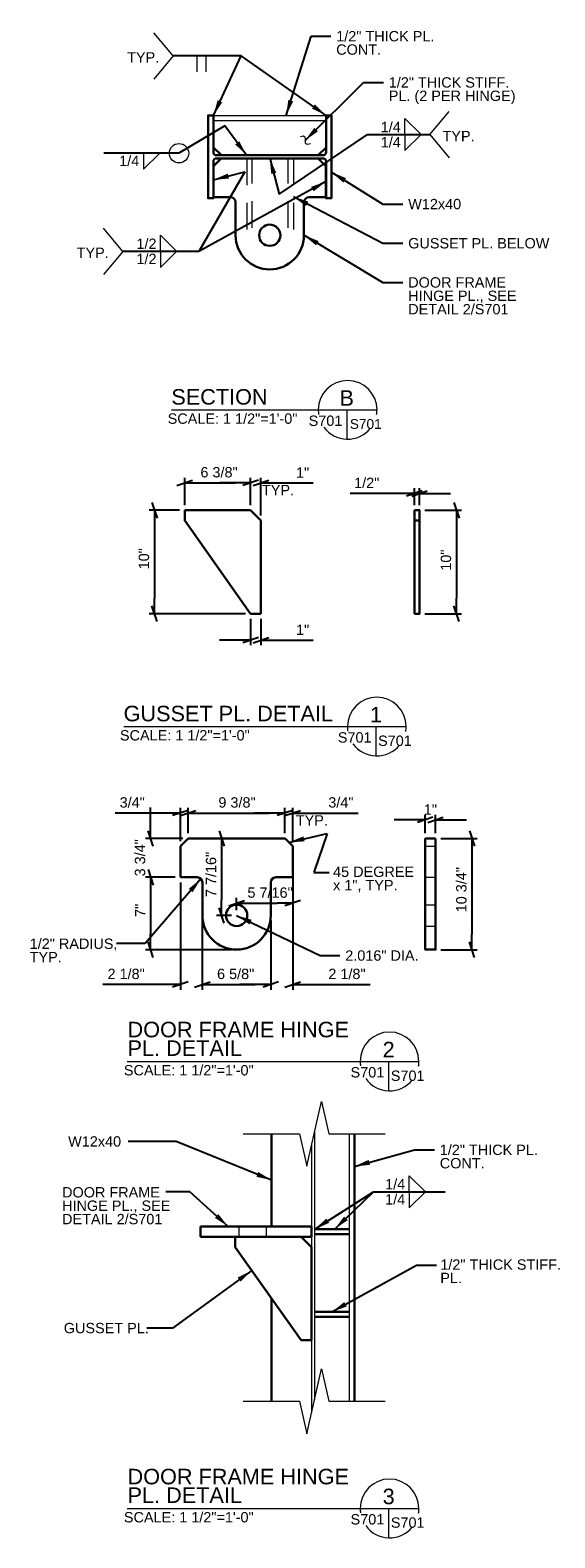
# Model space of a CAD drawing. Header units: inches. Extents: x 426 to 867, y -170 to 92.
# Tile 3 of 3: x 816 to 867, y -170 to -24. Entities that reach past the tile are written whole.
import ezdxf
from ezdxf.enums import TextEntityAlignment as Align

# ---------------------------------------------------------------- set-up
doc = ezdxf.new("R2010")
doc.units = ezdxf.units.IN
doc.header["$LTSCALE"] = 12
doc.header["$MEASUREMENT"] = 0
doc.linetypes.add('DGN Style 2', pattern=[0.358262, 0.214957, -0.143305])
for name, color, linetype, lineweight in [('G-ANN-TTLB', 7, 'Continuous', 0), ('G-ANNO-DIM', 1, 'Continuous', 0), ('G-ANNO-TEXT', 7, 'Continuous', 0), ('S-COLS-PRIM', 3, 'Continuous', 30), ('S-STIF-TRAN', 3, 'Continuous', 30)]:
    doc.layers.add(name, color=color, linetype=linetype, lineweight=lineweight)
doc.styles.add("1 1 2 1'-0", font='arial.ttf', dxfattribs={"height": 1})
doc.styles.add('TITLE20', font='simplex.shx', dxfattribs={"height": 5000})
doc.dimstyles.new("1 1 2 1'-0", dxfattribs={"dimtxt": 1, "dimasz": 1.5, "dimexe": 0.5, "dimexo": 0.5, "dimgap": 0.5, "dimtad": 1, "dimdec": 4, "dimzin": 11, "dimdsep": 46, "dimlunit": 4, "dimtxsty": "1 1 2 1'-0", "dimcen": 0.09, "dimadec": 4, "dimazin": 3, "dimtfac": 1, "dimtdec": 4, "dimtofl": 0, "dimtmove": 0, "dimatfit": 3, "dimfxl": 1, "dimfrac": 2, "dimtzin": 11, "dimarcsym": 0})

# ---------------------------------------------------------------- blocks, each defined once
blk = doc.blocks.new('w12x40-e')
at = {"layer": 'S-COLS-PRIM', "flags": 128}
blk.add_lwpolyline([(-0.15, -5.16), (-0.15, 5.15), (-0.15, 5.15, 0.414214), (-0.45, 5.45), (-0.45, 5.45), (-4, 5.45), (-4, 5.97), (4, 5.97), (4, 5.45), (0.45, 5.45), (0.45, 5.45, 0.414214), (0.15, 5.15), (0.15, 5.15), (0.15, -5.16), (0.15, -5.16, 0.414214), (0.45, -5.46), (0.45, -5.46), (4, -5.46), (4, -5.97), (-4, -5.97), (-4, -5.46), (-0.45, -5.46), (-0.45, -5.46, 0.414214), (-0.15, -5.16)], format="xyb", close=True, dxfattribs=at)
blk = doc.blocks.new('*U79')
at = {"layer": 'S-STIF-TRAN'}
for p, q in [((-4.69, 5.37), (-5.44, 4.62)), ((-5.44, 4.62), (-5.44, 1.62)), ((-4.69, 5.37), (4.69, 5.37)), ((4.69, 5.37), (5.44, 4.62)), ((5.44, 4.62), (5.44, 1.62)), ((-5.44, 1.62), (-3.81, 1.62)), ((3.81, 1.62), (5.44, 1.62)), ((-3.31, 1.12), (-3.31, -2.06)), ((3.31, 1.12), (3.31, -2.06))]:
    blk.add_line(p, q, dxfattribs=at)
blk.add_circle((0, -2.06), 1.03, dxfattribs=at)
at = {"layer": 'S-STIF-TRAN', "extrusion": (0, 0, -1)}
for centre, radius, start, end in [((3.81, 1.12), 0.5, 90, 180), ((-3.81, 1.12), 0.5, 0, 90), ((0, -2.06), 3.31, 180, 0)]:
    blk.add_arc(centre, radius, start, end, dxfattribs=at)
blk = doc.blocks.new('*U80')
at = {"layer": 'S-STIF-TRAN'}
for p, q in [((-4.69, 5.37), (-5.44, 4.62)), ((-5.44, 4.62), (-5.44, 1.62)), ((-4.69, 5.37), (4.69, 5.37)), ((4.69, 5.37), (5.44, 4.62)), ((5.44, 4.62), (5.44, 1.62)), ((-5.44, 1.62), (-3.81, 1.62)), ((3.81, 1.62), (5.44, 1.62)), ((-3.31, 1.12), (-3.31, -2.06)), ((3.31, 1.12), (3.31, -2.06))]:
    blk.add_line(p, q, dxfattribs=at)
blk.add_circle((0, -2.06), 1.03, dxfattribs=at)
at = {"layer": 'S-STIF-TRAN', "extrusion": (0, 0, -1)}
for centre, radius, start, end in [((3.81, 1.12), 0.5, 90, 180), ((-3.81, 1.12), 0.5, 0, 90), ((0, -2.06), 3.31, 180, 0)]:
    blk.add_arc(centre, radius, start, end, dxfattribs=at)
blk = doc.blocks.new('_Oblique_0.3')
at = {"color": 0, "linetype": 'ByBlock', "lineweight": -2}
for p, q in [((0, 0), (-1, 0)), ((0.5, 0.167), (-0.5, -0.167))]:
    blk.add_line(p, q, dxfattribs=at)
blk = doc.blocks.new('*D99')
at = {"layer": 'Defpoints', "color": 0, "transparency": 16777216}
for p in [(855.41, -100.7), (854.41, -102.5), (855.41, -102.5)]:
    blk.add_point(p, dxfattribs=at)
at = {"layer": 'G-ANNO-DIM', "color": 0, "lineweight": -2, "transparency": 16777216}
for p, q in [((854.41, -102), (854.41, -100.2)), ((855.41, -102), (855.41, -100.2)), ((852.91, -100.7), (851.41, -100.7)), ((856.91, -100.7), (858.41, -100.7))]:
    blk.add_line(p, q, dxfattribs=at)
at = {"layer": 'G-ANNO-DIM', "color": 0, "lineweight": -2, "transparency": 16777216, "xscale": 1.5, "yscale": 1.5, "zscale": 1.5}
blk.add_blockref('_Oblique_0.3', (854.41, -100.7), dxfattribs=at)
at = {"layer": 'G-ANNO-DIM', "color": 0, "lineweight": -2, "transparency": 16777216, "xscale": 1.5, "yscale": 1.5, "zscale": 1.5, "rotation": 180}
blk.add_blockref('_Oblique_0.3', (855.41, -100.7), dxfattribs=at)
at = {"layer": 'G-ANNO-DIM', "color": 0, "transparency": 16777216, "insert": (854.91, -99.7), "char_height": 1, "attachment_point": 5, "style": "1 1 2 1'-0"}
blk.add_mtext('1"', dxfattribs=at)
blk = doc.blocks.new('*D100')
at = {"layer": 'Defpoints', "color": 0, "transparency": 16777216}
for p in [(855.41, -102.5), (855.41, -113.25), (858.93, -113.25)]:
    blk.add_point(p, dxfattribs=at)
at = {"layer": 'G-ANNO-DIM', "color": 0, "lineweight": -2, "transparency": 16777216}
for p, q in [((855.91, -102.5), (859.43, -102.5)), ((858.93, -104), (858.93, -111.75)), ((855.91, -113.25), (859.43, -113.25))]:
    blk.add_line(p, q, dxfattribs=at)
at = {"layer": 'G-ANNO-DIM', "color": 0, "lineweight": -2, "transparency": 16777216, "xscale": 1.5, "yscale": 1.5, "zscale": 1.5}
for p, rotation in [((858.93, -102.5), 90), ((858.93, -113.25), 270)]:
    blk.add_blockref('_Oblique_0.3', p, dxfattribs=dict(at, rotation=rotation))
at = {"layer": 'G-ANNO-DIM', "color": 0, "transparency": 16777216, "insert": (857.91, -107.45), "char_height": 1, "attachment_point": 5, "rotation": 90, "style": "1 1 2 1'-0"}
blk.add_mtext('10 3/4"', dxfattribs=at)
blk = doc.blocks.new('*D101')
at = {"layer": 'Defpoints', "color": 0, "transparency": 16777216}
for p in [(840.84, -100.04), (831.47, -102.5), (840.84, -102.5)]:
    blk.add_point(p, dxfattribs=at)
at = {"layer": 'G-ANNO-DIM', "color": 0, "lineweight": -2, "transparency": 16777216}
for p, q in [((831.47, -102), (831.47, -99.54)), ((832.97, -100.04), (839.34, -100.04)), ((840.84, -102), (840.84, -99.54))]:
    blk.add_line(p, q, dxfattribs=at)
at = {"layer": 'G-ANNO-DIM', "color": 0, "lineweight": -2, "transparency": 16777216, "xscale": 1.5, "yscale": 1.5, "zscale": 1.5, "rotation": 180}
blk.add_blockref('_Oblique_0.3', (831.47, -100.04), dxfattribs=at)
at = {"layer": 'G-ANNO-DIM', "color": 0, "lineweight": -2, "transparency": 16777216, "xscale": 1.5, "yscale": 1.5, "zscale": 1.5}
blk.add_blockref('_Oblique_0.3', (840.84, -100.04), dxfattribs=at)
at = {"layer": 'G-ANNO-DIM', "color": 0, "transparency": 16777216, "insert": (836.2, -99.02), "char_height": 1, "attachment_point": 5, "style": "1 1 2 1'-0"}
blk.add_mtext('9 3/8"', dxfattribs=at)
blk = doc.blocks.new('*D102')
at = {"layer": 'Defpoints', "color": 0, "transparency": 16777216}
for p in [(841.59, -100.04), (840.84, -102.5), (841.59, -103.25)]:
    blk.add_point(p, dxfattribs=at)
at = {"layer": 'G-ANNO-DIM', "color": 0, "lineweight": -2, "transparency": 16777216}
for p, q in [((839.34, -100.04), (837.84, -100.04)), ((840.84, -102), (840.84, -99.54)), ((841.59, -102.75), (841.59, -99.54)), ((843.09, -100.04), (847.91, -100.04))]:
    blk.add_line(p, q, dxfattribs=at)
at = {"layer": 'G-ANNO-DIM', "color": 0, "lineweight": -2, "transparency": 16777216, "xscale": 1.5, "yscale": 1.5, "zscale": 1.5}
blk.add_blockref('_Oblique_0.3', (840.84, -100.04), dxfattribs=at)
at = {"layer": 'G-ANNO-DIM', "color": 0, "lineweight": -2, "transparency": 16777216, "xscale": 1.5, "yscale": 1.5, "zscale": 1.5, "rotation": 180}
blk.add_blockref('_Oblique_0.3', (841.59, -100.04), dxfattribs=at)
at = {"layer": 'G-ANNO-DIM', "color": 0, "transparency": 16777216, "insert": (846.25, -99.02), "char_height": 1, "attachment_point": 5, "style": "1 1 2 1'-0"}
blk.add_mtext('3/4"', dxfattribs=at)
blk = doc.blocks.new('*D103')
at = {"layer": 'Defpoints', "color": 0, "transparency": 16777216}
for p in [(830.72, -100.04), (830.72, -103.25), (831.47, -102.5)]:
    blk.add_point(p, dxfattribs=at)
at = {"layer": 'G-ANNO-DIM', "color": 0, "lineweight": -2, "transparency": 16777216}
for p, q in [((829.22, -100.04), (824.41, -100.04)), ((830.72, -102.75), (830.72, -99.54)), ((831.47, -102), (831.47, -99.54)), ((832.97, -100.04), (834.47, -100.04))]:
    blk.add_line(p, q, dxfattribs=at)
at = {"layer": 'G-ANNO-DIM', "color": 0, "lineweight": -2, "transparency": 16777216, "xscale": 1.5, "yscale": 1.5, "zscale": 1.5}
blk.add_blockref('_Oblique_0.3', (830.72, -100.04), dxfattribs=at)
at = {"layer": 'G-ANNO-DIM', "color": 0, "lineweight": -2, "transparency": 16777216, "xscale": 1.5, "yscale": 1.5, "zscale": 1.5, "rotation": 180}
blk.add_blockref('_Oblique_0.3', (831.47, -100.04), dxfattribs=at)
at = {"layer": 'G-ANNO-DIM', "color": 0, "transparency": 16777216, "insert": (826.06, -99.02), "char_height": 1, "attachment_point": 5, "style": "1 1 2 1'-0"}
blk.add_mtext('3/4"', dxfattribs=at)
blk = doc.blocks.new('*D104')
at = {"layer": 'Defpoints', "color": 0, "transparency": 16777216}
for p in [(831.47, -102.5), (827.84, -106.25), (830.72, -106.25)]:
    blk.add_point(p, dxfattribs=at)
at = {"layer": 'G-ANNO-DIM', "color": 0, "lineweight": -2, "transparency": 16777216}
for p, q in [((827.84, -101), (827.84, -99.5)), ((830.97, -102.5), (827.34, -102.5)), ((830.22, -106.25), (827.34, -106.25)), ((827.84, -107.75), (827.84, -109.25))]:
    blk.add_line(p, q, dxfattribs=at)
at = {"layer": 'G-ANNO-DIM', "color": 0, "lineweight": -2, "transparency": 16777216, "xscale": 1.5, "yscale": 1.5, "zscale": 1.5}
for p, rotation in [((827.84, -102.5), 270), ((827.84, -106.25), 90)]:
    blk.add_blockref('_Oblique_0.3', p, dxfattribs=dict(at, rotation=rotation))
at = {"layer": 'G-ANNO-DIM', "color": 0, "transparency": 16777216, "insert": (826.82, -104.37), "char_height": 1, "attachment_point": 5, "rotation": 90, "style": "1 1 2 1'-0"}
blk.add_mtext('3 3/4"', dxfattribs=at)
blk = doc.blocks.new('*D105')
at = {"layer": 'Defpoints', "color": 0, "transparency": 16777216}
for p in [(832.84, -109.94), (839.47, -109.94), (839.47, -116.62)]:
    blk.add_point(p, dxfattribs=at)
at = {"layer": 'G-ANNO-DIM', "color": 0, "lineweight": -2, "transparency": 16777216}
for p, q in [((832.84, -110.44), (832.84, -117.12)), ((839.47, -110.44), (839.47, -117.12)), ((834.34, -116.62), (837.97, -116.62))]:
    blk.add_line(p, q, dxfattribs=at)
at = {"layer": 'G-ANNO-DIM', "color": 0, "lineweight": -2, "transparency": 16777216, "xscale": 1.5, "yscale": 1.5, "zscale": 1.5, "rotation": 180}
blk.add_blockref('_Oblique_0.3', (832.84, -116.62), dxfattribs=at)
at = {"layer": 'G-ANNO-DIM', "color": 0, "lineweight": -2, "transparency": 16777216, "xscale": 1.5, "yscale": 1.5, "zscale": 1.5}
blk.add_blockref('_Oblique_0.3', (839.47, -116.62), dxfattribs=at)
at = {"layer": 'G-ANNO-DIM', "color": 0, "transparency": 16777216, "insert": (836.07, -115.6), "char_height": 1, "attachment_point": 5, "style": "1 1 2 1'-0"}
blk.add_mtext('6 5/8"', dxfattribs=at)
blk = doc.blocks.new('*D106')
at = {"layer": 'Defpoints', "color": 0, "transparency": 16777216}
for p in [(830.72, -106.25), (827.84, -113.25), (836.16, -113.25)]:
    blk.add_point(p, dxfattribs=at)
at = {"layer": 'G-ANNO-DIM', "color": 0, "lineweight": -2, "transparency": 16777216}
for p, q in [((830.22, -106.25), (827.34, -106.25)), ((827.84, -107.75), (827.84, -111.75)), ((835.66, -113.25), (827.34, -113.25))]:
    blk.add_line(p, q, dxfattribs=at)
at = {"layer": 'G-ANNO-DIM', "color": 0, "lineweight": -2, "transparency": 16777216, "xscale": 1.5, "yscale": 1.5, "zscale": 1.5}
for p, rotation in [((827.84, -106.25), 90), ((827.84, -113.25), 270)]:
    blk.add_blockref('_Oblique_0.3', p, dxfattribs=dict(at, rotation=rotation))
at = {"layer": 'G-ANNO-DIM', "color": 0, "transparency": 16777216, "insert": (826.84, -109.45), "char_height": 1, "attachment_point": 5, "rotation": 90, "style": "1 1 2 1'-0"}
blk.add_mtext('7"', dxfattribs=at)
blk = doc.blocks.new('*D107')
at = {"layer": 'Defpoints', "color": 0, "transparency": 16777216}
for p in [(841.59, -106.25), (839.47, -109.94), (841.59, -116.62)]:
    blk.add_point(p, dxfattribs=at)
at = {"layer": 'G-ANNO-DIM', "color": 0, "lineweight": -2, "transparency": 16777216}
for p, q in [((841.59, -106.75), (841.59, -117.12)), ((839.47, -110.44), (839.47, -117.12)), ((837.97, -116.62), (836.47, -116.62)), ((843.09, -116.62), (849.09, -116.62))]:
    blk.add_line(p, q, dxfattribs=at)
at = {"layer": 'G-ANNO-DIM', "color": 0, "lineweight": -2, "transparency": 16777216, "xscale": 1.5, "yscale": 1.5, "zscale": 1.5}
blk.add_blockref('_Oblique_0.3', (839.47, -116.62), dxfattribs=at)
at = {"layer": 'G-ANNO-DIM', "color": 0, "lineweight": -2, "transparency": 16777216, "xscale": 1.5, "yscale": 1.5, "zscale": 1.5, "rotation": 180}
blk.add_blockref('_Oblique_0.3', (841.59, -116.62), dxfattribs=at)
at = {"layer": 'G-ANNO-DIM', "color": 0, "transparency": 16777216, "insert": (846.84, -115.6), "char_height": 1, "attachment_point": 5, "style": "1 1 2 1'-0"}
blk.add_mtext('2 1/8"', dxfattribs=at)
blk = doc.blocks.new('*D108')
at = {"layer": 'Defpoints', "color": 0, "transparency": 16777216}
for p in [(830.72, -106.25), (832.84, -109.94), (830.72, -116.62)]:
    blk.add_point(p, dxfattribs=at)
at = {"layer": 'G-ANNO-DIM', "color": 0, "lineweight": -2, "transparency": 16777216}
for p, q in [((830.72, -106.75), (830.72, -117.12)), ((832.84, -110.44), (832.84, -117.12)), ((829.22, -116.62), (823.22, -116.62)), ((834.34, -116.62), (835.84, -116.62))]:
    blk.add_line(p, q, dxfattribs=at)
at = {"layer": 'G-ANNO-DIM', "color": 0, "lineweight": -2, "transparency": 16777216, "xscale": 1.5, "yscale": 1.5, "zscale": 1.5}
blk.add_blockref('_Oblique_0.3', (830.72, -116.62), dxfattribs=at)
at = {"layer": 'G-ANNO-DIM', "color": 0, "lineweight": -2, "transparency": 16777216, "xscale": 1.5, "yscale": 1.5, "zscale": 1.5, "rotation": 180}
blk.add_blockref('_Oblique_0.3', (832.84, -116.62), dxfattribs=at)
at = {"layer": 'G-ANNO-DIM', "color": 0, "transparency": 16777216, "insert": (825.47, -115.6), "char_height": 1, "attachment_point": 5, "style": "1 1 2 1'-0"}
blk.add_mtext('2 1/8"', dxfattribs=at)
blk = doc.blocks.new('*D109')
at = {"layer": 'Defpoints', "color": 0, "transparency": 16777216}
for p in [(840.84, -102.5), (834.71, -109.94), (836.16, -109.94)]:
    blk.add_point(p, dxfattribs=at)
at = {"layer": 'G-ANNO-DIM', "color": 0, "lineweight": -2, "transparency": 16777216}
for p, q in [((840.34, -102.5), (834.21, -102.5)), ((834.71, -104), (834.71, -108.44)), ((835.66, -109.94), (834.21, -109.94))]:
    blk.add_line(p, q, dxfattribs=at)
at = {"layer": 'G-ANNO-DIM', "color": 0, "lineweight": -2, "transparency": 16777216, "xscale": 1.5, "yscale": 1.5, "zscale": 1.5}
for p, rotation in [((834.71, -102.5), 90), ((834.71, -109.94), 270)]:
    blk.add_blockref('_Oblique_0.3', p, dxfattribs=dict(at, rotation=rotation))
at = {"layer": 'G-ANNO-DIM', "color": 0, "transparency": 16777216, "insert": (833.69, -105.98), "char_height": 1, "attachment_point": 5, "rotation": 90, "style": "1 1 2 1'-0"}
blk.add_mtext('7 7/16"', dxfattribs=at)
blk = doc.blocks.new('*D110')
at = {"layer": 'Defpoints', "color": 0, "transparency": 16777216}
for p in [(841.59, -103.25), (841.59, -108.75), (836.16, -109.94)]:
    blk.add_point(p, dxfattribs=at)
at = {"layer": 'G-ANNO-DIM', "color": 0, "lineweight": -2, "transparency": 16777216}
for p, q in [((841.59, -103.75), (841.59, -109.25)), ((836.16, -109.44), (836.16, -108.25)), ((837.66, -108.75), (840.09, -108.75))]:
    blk.add_line(p, q, dxfattribs=at)
at = {"layer": 'G-ANNO-DIM', "color": 0, "lineweight": -2, "transparency": 16777216, "xscale": 1.5, "yscale": 1.5, "zscale": 1.5, "rotation": 180}
blk.add_blockref('_Oblique_0.3', (836.16, -108.75), dxfattribs=at)
at = {"layer": 'G-ANNO-DIM', "color": 0, "lineweight": -2, "transparency": 16777216, "xscale": 1.5, "yscale": 1.5, "zscale": 1.5}
blk.add_blockref('_Oblique_0.3', (841.59, -108.75), dxfattribs=at)
at = {"layer": 'G-ANNO-DIM', "color": 0, "transparency": 16777216, "insert": (839.4, -107.74), "char_height": 1, "attachment_point": 5, "style": "1 1 2 1'-0"}
blk.add_mtext('5 7/16"', dxfattribs=at)
blk = doc.blocks.new('*D111')
at = {"layer": 'Defpoints', "color": 0, "transparency": 16777216}
for p in [(837.52, -68.12), (831.14, -70.77), (837.52, -70.77)]:
    blk.add_point(p, dxfattribs=at)
at = {"layer": 'G-ANNO-DIM', "color": 0, "lineweight": -2, "transparency": 16777216}
for p, q in [((831.14, -70.27), (831.14, -67.62)), ((832.64, -68.12), (836.02, -68.12)), ((837.52, -70.27), (837.52, -67.62))]:
    blk.add_line(p, q, dxfattribs=at)
at = {"layer": 'G-ANNO-DIM', "color": 0, "lineweight": -2, "transparency": 16777216, "xscale": 1.5, "yscale": 1.5, "zscale": 1.5, "rotation": 180}
blk.add_blockref('_Oblique_0.3', (831.14, -68.12), dxfattribs=at)
at = {"layer": 'G-ANNO-DIM', "color": 0, "lineweight": -2, "transparency": 16777216, "xscale": 1.5, "yscale": 1.5, "zscale": 1.5}
blk.add_blockref('_Oblique_0.3', (837.52, -68.12), dxfattribs=at)
at = {"layer": 'G-ANNO-DIM', "color": 0, "transparency": 16777216, "insert": (834.46, -67.1), "char_height": 1, "attachment_point": 5, "style": "1 1 2 1'-0"}
blk.add_mtext('6 3/8"', dxfattribs=at)
blk = doc.blocks.new('*D112')
at = {"layer": 'Defpoints', "color": 0, "transparency": 16777216}
for p in [(838.52, -68.12), (837.52, -70.77), (838.52, -71.77)]:
    blk.add_point(p, dxfattribs=at)
at = {"layer": 'G-ANNO-DIM', "color": 0, "lineweight": -2, "transparency": 16777216}
for p, q in [((836.02, -68.12), (834.52, -68.12)), ((837.52, -70.27), (837.52, -67.62)), ((838.52, -71.27), (838.52, -67.62)), ((840.02, -68.12), (843.57, -68.12))]:
    blk.add_line(p, q, dxfattribs=at)
at = {"layer": 'G-ANNO-DIM', "color": 0, "lineweight": -2, "transparency": 16777216, "xscale": 1.5, "yscale": 1.5, "zscale": 1.5}
blk.add_blockref('_Oblique_0.3', (837.52, -68.12), dxfattribs=at)
at = {"layer": 'G-ANNO-DIM', "color": 0, "lineweight": -2, "transparency": 16777216, "xscale": 1.5, "yscale": 1.5, "zscale": 1.5, "rotation": 180}
blk.add_blockref('_Oblique_0.3', (838.52, -68.12), dxfattribs=at)
at = {"layer": 'G-ANNO-DIM', "color": 0, "transparency": 16777216, "insert": (842.55, -67.12), "char_height": 1, "attachment_point": 5, "style": "1 1 2 1'-0"}
blk.add_mtext('1"', dxfattribs=at)
blk = doc.blocks.new('*D113')
at = {"layer": 'Defpoints', "color": 0, "transparency": 16777216}
for p in [(853.86, -70.77), (853.86, -80.77), (857.43, -80.77)]:
    blk.add_point(p, dxfattribs=at)
at = {"layer": 'G-ANNO-DIM', "color": 0, "lineweight": -2, "transparency": 16777216}
for p, q in [((854.36, -70.77), (857.93, -70.77)), ((857.43, -72.27), (857.43, -79.27)), ((854.36, -80.77), (857.93, -80.77))]:
    blk.add_line(p, q, dxfattribs=at)
at = {"layer": 'G-ANNO-DIM', "color": 0, "lineweight": -2, "transparency": 16777216, "xscale": 1.5, "yscale": 1.5, "zscale": 1.5}
for p, rotation in [((857.43, -70.77), 90), ((857.43, -80.77), 270)]:
    blk.add_blockref('_Oblique_0.3', p, dxfattribs=dict(at, rotation=rotation))
at = {"layer": 'G-ANNO-DIM', "color": 0, "transparency": 16777216, "insert": (856.42, -75.59), "char_height": 1, "attachment_point": 5, "rotation": 90, "style": "1 1 2 1'-0"}
blk.add_mtext('10"', dxfattribs=at)
blk = doc.blocks.new('*D114')
at = {"layer": 'Defpoints', "color": 0, "transparency": 16777216}
for p in [(853.36, -69.14), (853.36, -70.77), (853.86, -70.77)]:
    blk.add_point(p, dxfattribs=at)
at = {"layer": 'G-ANNO-DIM', "color": 0, "lineweight": -2, "transparency": 16777216}
for p, q in [((851.86, -69.14), (847.14, -69.14)), ((853.36, -70.27), (853.36, -68.64)), ((853.86, -70.27), (853.86, -68.64)), ((855.36, -69.14), (856.86, -69.14))]:
    blk.add_line(p, q, dxfattribs=at)
at = {"layer": 'G-ANNO-DIM', "color": 0, "lineweight": -2, "transparency": 16777216, "xscale": 1.5, "yscale": 1.5, "zscale": 1.5}
blk.add_blockref('_Oblique_0.3', (853.36, -69.14), dxfattribs=at)
at = {"layer": 'G-ANNO-DIM', "color": 0, "lineweight": -2, "transparency": 16777216, "xscale": 1.5, "yscale": 1.5, "zscale": 1.5, "rotation": 180}
blk.add_blockref('_Oblique_0.3', (853.86, -69.14), dxfattribs=at)
at = {"layer": 'G-ANNO-DIM', "color": 0, "transparency": 16777216, "insert": (848.75, -68.12), "char_height": 1, "attachment_point": 5, "style": "1 1 2 1'-0"}
blk.add_mtext('1/2"', dxfattribs=at)
blk = doc.blocks.new('*D115')
at = {"layer": 'Defpoints', "color": 0, "transparency": 16777216}
for p in [(837.52, -80.77), (838.52, -80.77), (838.52, -83.32)]:
    blk.add_point(p, dxfattribs=at)
at = {"layer": 'G-ANNO-DIM', "color": 0, "lineweight": -2, "transparency": 16777216}
for p, q in [((837.52, -81.27), (837.52, -83.82)), ((838.52, -81.27), (838.52, -83.82)), ((836.02, -83.32), (834.52, -83.32)), ((840.02, -83.32), (843.57, -83.32))]:
    blk.add_line(p, q, dxfattribs=at)
at = {"layer": 'G-ANNO-DIM', "color": 0, "lineweight": -2, "transparency": 16777216, "xscale": 1.5, "yscale": 1.5, "zscale": 1.5}
blk.add_blockref('_Oblique_0.3', (837.52, -83.32), dxfattribs=at)
at = {"layer": 'G-ANNO-DIM', "color": 0, "lineweight": -2, "transparency": 16777216, "xscale": 1.5, "yscale": 1.5, "zscale": 1.5, "rotation": 180}
blk.add_blockref('_Oblique_0.3', (838.52, -83.32), dxfattribs=at)
at = {"layer": 'G-ANNO-DIM', "color": 0, "transparency": 16777216, "insert": (842.55, -82.32), "char_height": 1, "attachment_point": 5, "style": "1 1 2 1'-0"}
blk.add_mtext('1"', dxfattribs=at)
blk = doc.blocks.new('*D116')
at = {"layer": 'Defpoints', "color": 0, "transparency": 16777216}
for p in [(831.14, -70.77), (828.21, -80.77), (837.52, -80.77)]:
    blk.add_point(p, dxfattribs=at)
at = {"layer": 'G-ANNO-DIM', "color": 0, "lineweight": -2, "transparency": 16777216}
for p, q in [((830.64, -70.77), (827.71, -70.77)), ((828.21, -72.27), (828.21, -79.27)), ((837.02, -80.77), (827.71, -80.77))]:
    blk.add_line(p, q, dxfattribs=at)
at = {"layer": 'G-ANNO-DIM', "color": 0, "lineweight": -2, "transparency": 16777216, "xscale": 1.5, "yscale": 1.5, "zscale": 1.5}
for p, rotation in [((828.21, -70.77), 90), ((828.21, -80.77), 270)]:
    blk.add_blockref('_Oblique_0.3', p, dxfattribs=dict(at, rotation=rotation))
at = {"layer": 'G-ANNO-DIM', "color": 0, "transparency": 16777216, "insert": (827.2, -75.46), "char_height": 1, "attachment_point": 5, "rotation": 90, "style": "1 1 2 1'-0"}
blk.add_mtext('10"', dxfattribs=at)
blk = doc.blocks.new('all_around_1')
at = {"layer": 'G-ANNO-TEXT'}
blk.add_circle((0, 0), 0.0625, dxfattribs=at)

msp = doc.modelspace()

# ---------------------------------------------------------------- linework, layer by layer
at = {"layer": 'G-ANN-TTLB', "color": 7, "linetype": 'Continuous', "lineweight": 13}
for p, q in [((829.86227, -61.05768), (849.74507, -61.05768)), ((825.2463, -91.67614), (852.56796, -91.67614)), ((825.57052, -124.05529), (853.80105, -124.05529)), ((825.57052, -167.27388), (853.80105, -167.27388))]:
    msp.add_line(p, q, dxfattribs=at)
at = {"layer": 'G-ANN-TTLB', "color": 7, "linetype": 'Continuous', "lineweight": 0}
for centre, radius, start, end in [((846.90344, -61.05768), 2.84162, 0, 180), ((846.90344, -61.05768), 2.84213, 180, 188.8691645), ((846.90344, -61.05768), 2.84213, 350.56955, 0), ((846.90344, -61.05768), 2.84213, 215.7518704, 321.0245309), ((849.72633, -91.67614), 2.84162, 0, 180), ((849.72633, -91.67614), 2.84213, 180, 188.8691645), ((849.72633, -91.67614), 2.84213, 350.56955, 0), ((849.72633, -91.67614), 2.84213, 215.7518704, 321.0245309), ((850.95942, -124.05529), 2.84162, 0, 180), ((850.95942, -124.05529), 2.84213, 180, 188.8691645), ((850.95942, -124.05529), 2.84213, 350.56955, 0), ((850.95942, -124.05529), 2.84213, 215.7518704, 321.0245309), ((850.95942, -167.27388), 2.84162, 0, 180), ((850.95942, -167.27388), 2.84213, 180, 188.8691645), ((850.95942, -167.27388), 2.84213, 350.56955, 0), ((850.95942, -167.27388), 2.84213, 215.7518704, 321.0245309)]:
    msp.add_arc(centre, radius, start, end, dxfattribs=at)
at = {"layer": 'G-ANNO-TEXT', "color": 7, "linetype": 'Continuous', "lineweight": 0}
for p, q in [((830.03601, -26.84057), (828.16373, -24.60927)), ((830.03601, -26.84057), (828.16373, -29.07187)), ((854.84165, -34.45186), (856.71393, -32.22056)), ((854.84165, -34.45186), (856.71393, -36.68316)), ((825.15305, -45.73462), (823.28076, -43.50332)), ((825.15305, -45.73462), (823.28076, -47.96592))]:
    msp.add_line(p, q, dxfattribs=at)
at = {"layer": 'G-ANNO-TEXT'}
for p, q in [((832.32001, -26.84057), (832.32001, -28.38927)), ((833.17959, -26.84057), (833.17959, -28.38927)), ((833.91414, -32.59114), (844.82414, -32.59114)), ((833.91414, -33.09114), (844.82414, -33.09114)), ((852.44351, -32.89779), (854.02411, -34.44928)), ((852.44351, -34.44648), (852.44351, -32.89779)), ((852.44351, -35.99517), (854.02411, -34.44368)), ((852.44351, -34.44648), (852.44351, -35.99517)), ((827.13703, -37.80133), (828.71763, -36.24984)), ((827.13703, -36.25264), (827.13703, -37.80133)), ((828.8049, -44.18593), (830.3855, -45.73742)), ((828.8049, -45.73462), (828.8049, -44.18593)), ((828.8049, -47.28331), (830.3855, -45.73182)), ((828.8049, -45.73462), (828.8049, -47.28331)), ((846.8159, -61.05768), (846.8159, -63.89846)), ((849.63879, -91.67614), (849.63879, -94.51692)), ((854.41445, -103.24944), (855.41445, -103.24944)), ((854.41445, -106.24944), (855.41445, -106.24944)), ((854.41445, -108.90569), (855.41445, -108.90569)), ((854.41445, -110.96819), (855.41445, -110.96819)), ((850.87188, -124.05529), (850.87188, -126.89607)), ((843.69796, -130.89301), (843.69796, -156.74426)), ((847.05296, -131.05587), (847.05296, -156.90712)), ((843.40296, -132.19101), (843.40296, -158.04226)), ((852.87044, -135.11017), (854.45105, -136.66166)), ((852.87044, -136.65886), (852.87044, -135.11017)), ((852.87044, -138.20756), (854.45105, -136.65607)), ((852.87044, -136.65886), (852.87044, -138.20756)), ((836.40296, -141.01151), (836.40296, -140.01151)), ((839.05921, -141.01151), (839.05921, -140.01151)), ((850.87188, -167.27388), (850.87188, -170.11466))]:
    msp.add_line(p, q, dxfattribs=at)
at = {"layer": 'G-ANNO-TEXT', "linetype": 'DGN Style 2', "flags": 128}
for points in [[(837.15039, -36.74114), (837.15039, -44.15142), (837.65039, -44.15142), (837.65039, -36.74114), (837.15039, -36.74114)], [(841.65039, -36.74114), (841.65039, -44.15142), (841.15039, -44.15142), (841.15039, -36.74114), (841.65039, -36.74114)]]:
    msp.add_lwpolyline(points, close=True, dxfattribs=at)
at = {"layer": 'G-ANNO-TEXT', "flags": 128}
for points in [[(836.79946, -131.05587), (838.22522, -131.05587), (842.23518, -131.05587), (842.94806, -134.19254), (844.37383, -127.91919), (845.08671, -131.05587), (850.52243, -131.05587)], [(836.79946, -156.90712), (838.22522, -156.90712), (842.23518, -156.90712), (842.94806, -160.04379), (844.37383, -153.77044), (845.08671, -156.90712), (850.52243, -156.90712)]]:
    msp.add_lwpolyline(points, dxfattribs=at)
at = {"layer": 'G-ANNO-TEXT'}
msp.add_open_spline([(842.32732, -34.62519), (842.83521, -34.44583), (842.73179, -35.14935), (842.84793, -35.47822), (843.31475, -35.31337)], degree=3, dxfattribs=at)
at = {"layer": 'S-COLS-PRIM'}
for p, q in [((839.54796, -131.05587), (839.54796, -140.01151)), ((847.55296, -131.05587), (847.55296, -156.90712)), ((839.54796, -146.98092), (839.54796, -156.90712))]:
    msp.add_line(p, q, dxfattribs=at)
at = {"layer": 'S-STIF-TRAN'}
for p, q in [((834.6968, -36.44614), (833.91414, -35.70885)), ((844.04149, -36.44614), (844.82414, -35.70885)), ((831.14436, -70.76647), (837.51936, -70.76647)), ((838.51936, -71.76647), (837.51936, -70.76647)), ((853.35993, -70.76647), (853.35993, -80.76647)), ((838.51936, -71.76647), (838.51936, -80.76647)), ((853.35993, -71.76647), (853.85993, -71.76647)), ((838.51936, -80.76647), (837.51936, -80.76647)), ((854.41445, -102.49944), (855.41445, -102.49944)), ((832.65296, -141.01151), (832.65296, -140.01151)), ((836.02796, -141.01151), (842.40296, -141.01151)), ((843.40296, -142.01151), (842.40296, -141.01151)), ((843.71596, -140.26151), (847.05296, -140.26151)), ((843.71596, -140.76151), (847.05296, -140.76151)), ((843.40296, -142.01151), (843.40296, -151.01151)), ((843.71596, -148.26151), (847.05296, -148.26151)), ((843.71596, -148.76151), (847.05296, -148.76151)), ((843.40296, -151.01151), (842.40296, -151.01151))]:
    msp.add_line(p, q, dxfattribs=at)
at = {"layer": 'S-STIF-TRAN', "flags": 128}
for points in [[(831.14436, -70.76647), (831.14436, -71.76647), (837.51936, -80.76647)], [(853.35993, -80.76647), (853.85993, -80.76647), (853.85993, -70.76647), (853.35993, -70.76647)], [(855.41445, -113.24944), (854.41445, -113.24944), (854.41445, -102.49944)], [(855.41445, -102.49944), (855.41445, -113.24944), (855.41445, -113.24944), (855.41445, -113.24944)], [(832.65296, -140.01151), (843.40296, -140.01151), (843.40296, -140.01151), (843.40296, -140.01151)], [(843.40296, -140.01151), (843.40296, -141.01151), (832.65296, -141.01151)], [(836.02796, -141.01151), (836.02796, -142.01151), (842.40296, -151.01151)]]:
    msp.add_lwpolyline(points, dxfattribs=at)

# ---------------------------------------------------------------- block references
at = {"layer": 'G-ANNO-TEXT', "xscale": 15, "yscale": 15, "zscale": 15}
msp.add_blockref('all_around_1', (830.58468, -36.24986), dxfattribs=at)
at = {"layer": 'S-COLS-PRIM', "rotation": 270}
msp.add_blockref('w12x40-e', (839.36928, -36.59364), dxfattribs=at)
at = {"layer": 'S-STIF-TRAN'}
for name, p in [('*U79', (839.36913, -42.11614)), ('*U80', (836.15723, -107.87443))]:
    msp.add_blockref(name, p, dxfattribs=at)

# ---------------------------------------------------------------- texts
at = {"layer": 'G-ANN-TTLB', "color": 7, "linetype": 'Continuous', "lineweight": 13, "style": "1 1 2 1'-0"}
for s, p in [('SECTION', (829.84463, -60.55249)), ('GUSSET PL. DETAIL', (825.22866, -91.17095))]:
    msp.add_text(s, height=1.5, dxfattribs=at).set_placement(p)
for s, p in [('B', (846.8159, -59.90735)), ('1', (849.63879, -90.52581)), ('2', (850.87188, -122.90496))]:
    msp.add_text(s, height=1.5, dxfattribs=at).set_placement(p, align=Align.MIDDLE_CENTER)
at = {"layer": 'G-ANN-TTLB', "color": 7, "linetype": 'Continuous', "lineweight": 0, "style": "1 1 2 1'-0"}
for s, p in [('SCALE: 1 1/2"=1\'-0"', (835.76706, -62.40715)), ('S701', (844.76348, -62.60914)), ('SCALE: 1 1/2"=1\'-0"', (831.15108, -93.02561)), ('S701', (847.58638, -93.2276)), ('SCALE: 1 1/2"=1\'-0"', (831.53279, -125.40476)), ('S701', (848.81947, -125.60675)), ('SCALE: 1 1/2"=1\'-0"', (831.53279, -168.62335)), ('S701', (848.81947, -168.82534))]:
    msp.add_text(s, height=1, dxfattribs=at).set_placement(p, align=Align.CENTER)
at = {"layer": 'G-ANN-TTLB', "color": 7, "linetype": 'Continuous', "lineweight": 0, "attachment_point": 8, "line_spacing_factor": 0.72}
for insert, char_height, style in [((848.65656, -62.91083), 0.9448819, 'TITLE20'), ((851.47945, -93.56311), 1, "1 1 2 1'-0"), ((852.71254, -125.94917), 1, "1 1 2 1'-0"), ((852.71254, -169.15204), 1, "1 1 2 1'-0")]:
    msp.add_mtext('\\fArial|b0|i0|c00|p39;S701', dxfattribs=dict(at, insert=insert, char_height=char_height, style=style))
at = {"layer": 'G-ANN-TTLB', "color": 7, "linetype": 'Continuous', "lineweight": 13, "char_height": 1.5, "line_spacing_factor": 0.72, "style": "1 1 2 1'-0"}
for s, insert, attachment_point in [('\\fArial|b0|i0|c00|p39;DOOR FRAME HINGE \\PPL. DETAIL', (825.61036, -123.5225), 7), ('\\fArial|b0|i0|c00|p39;DOOR FRAME HINGE \\PPL. DETAIL', (825.61036, -166.74109), 7), ('\\fArial|b0|i0|c00|p39;3', (850.87188, -166.12355), 5)]:
    msp.add_mtext(s, dxfattribs=dict(at, insert=insert, attachment_point=attachment_point))
at = {"layer": 'G-ANNO-TEXT', "color": 7, "linetype": 'Continuous', "lineweight": 0, "style": "1 1 2 1'-0"}
for s, p in [('TYP.', (825.56597, -26.48128)), ('1/4', (850.10577, -34.68041)), ('1/4', (824.79929, -36.48656)), ('W12x40', (852.76481, -40.66413)), ('GUSSET PL. BELOW', (852.76481, -44.45085)), ('TYP.', (820.683, -45.37533)), ('1/2', (826.46716, -45.96855)), ('TYP.', (838.61366, -68.3209)), ('TYP.', (841.89088, -100.24598)), ('2.016" DIA.', (846.67194, -113.31696)), ('W12x40', (819.86149, -131.29048)), ('1/4', (850.53271, -136.89279)), ('GUSSET PL.', (819.43847, -149.33225))]:
    msp.add_text(s, height=1, dxfattribs=at).set_placement(p, align=Align.TOP_LEFT)
for s, p in [('1/4', (850.10577, -34.21256)), ('1/2', (826.46716, -45.50069)), ('1/4', (850.53271, -136.42494))]:
    msp.add_text(s, height=1, dxfattribs=at).set_placement(p)
msp.add_text('TYP.', height=1, dxfattribs=at).set_placement((859.18974, -34.09257), align=Align.TOP_RIGHT)
at = {"layer": 'G-ANNO-TEXT', "color": 7, "linetype": 'Continuous', "lineweight": 0, "char_height": 1, "attachment_point": 1, "line_spacing_factor": 0.776524, "style": "1 1 2 1'-0"}
for s, insert in [('1/2" THICK PL.\\PCONT.', (845.79971, -24.43249)), ('1/2" THICK STIFF.\\PPL. (2 PER HINGE)', (850.88419, -28.90232)), ('DOOR FRAME\\PHINGE PL., SEE\\PDETAIL 2/S701', (852.76481, -48.23757)), ('45 DEGREE\\Px 1", TYP.', (845.49469, -105.22137)), ('1/2" RADIUS,\\PTYP.', (816.1401, -112.17454)), ('1/2" THICK PL.\\PCONT.', (855.81649, -132.10069)), ('DOOR FRAME\\PHINGE PL., SEE\\PDETAIL 2/S701', (819.2737, -136.20728)), ('1/2" THICK STIFF.\\PPL.', (855.87011, -143.19479))]:
    msp.add_mtext(s, dxfattribs=dict(at, insert=insert))

# ---------------------------------------------------------------- dimensions: what is measured, and where the dimension line sits
at = {"layer": 'G-ANNO-DIM'}
for base, p1, p2, override, picture, middle in [((837.51936, -68.1204), (831.14436, -70.76647), (837.51936, -70.76647), {"dimzin": 15, "dimblk": '_Oblique_0.3', "dimtzin": 15}, '*D111', (834.459, -68.1204)), ((838.51936, -68.1204), (837.51936, -70.76647), (838.51936, -71.76647), {"dimzin": 15, "dimblk": '_Oblique_0.3', "dimtzin": 15}, '*D112', (842.54698, -68.1204)), ((838.51936, -83.32252), (837.51936, -80.76647), (838.51936, -80.76647), {"dimzin": 15, "dimblk": '_Oblique_0.3', "dimtzin": 15}, '*D115', (842.54698, -83.32252)), ((840.84474, -100.04122), (831.46974, -102.49944), (840.84474, -102.49944), {"dimblk": '_Oblique_0.3'}, '*D101', (836.20279, -100.04122)), ((841.59474, -100.04122), (840.84474, -102.49944), (841.59474, -103.24944), {"dimzin": 15, "dimblk": '_Oblique_0.3', "dimtzin": 15}, '*D102', (846.25163, -100.04122)), ((855.41445, -100.70148), (854.41445, -102.49944), (855.41445, -102.49944), {"dimblk": '_Oblique_0.3'}, '*D99', (854.91445, -100.70148)), ((841.59474, -108.75345), (836.15724, -109.93694), (841.59474, -103.24944), {"dimzin": 15, "dimblk": '_Oblique_0.3', "dimtzin": 15}, '*D110', (839.40056, -108.75345)), ((841.59474, -116.61699), (839.46974, -109.93694), (841.59474, -106.24944), {"dimzin": 15, "dimblk": '_Oblique_0.3', "dimtzin": 15}, '*D107', (846.84304, -116.61699)), ((839.46974, -116.61699), (832.84474, -109.93694), (839.46974, -109.93694), {"dimzin": 15, "dimblk": '_Oblique_0.3', "dimtzin": 15}, '*D105', (836.07108, -116.61699))]:
    dim = msp.add_linear_dim(base=base, p1=p1, p2=p2, dimstyle="1 1 2 1'-0", override=override, dxfattribs=at)
    dim.commit()
    dim.dimension.update_dxf_attribs({"geometry": picture, "text_midpoint": middle, "dimtype": 160})
for base, p1, p2, angle, override, picture, middle in [((853.35993, -69.14051), (853.85993, -70.76647), (853.35993, -70.76647), 180, {"dimzin": 15, "dimblk": '_Oblique_0.3', "dimtzin": 15}, '*D114', (848.74977, -69.14051)), ((828.20808, -80.76647), (831.14436, -70.76647), (837.51936, -80.76647), 270, {"dimzin": 15, "dimblk": '_Oblique_0.3', "dimtzin": 15}, '*D116', (828.20808, -75.45832)), ((857.42917, -80.76647), (853.85993, -70.76647), (853.85993, -80.76647), 270, {"dimzin": 15, "dimblk": '_Oblique_0.3', "dimtzin": 15}, '*D113', (857.42917, -75.58817)), ((830.71974, -100.04122), (831.46974, -102.49944), (830.71974, -103.24944), 180, {"dimzin": 15, "dimblk": '_Oblique_0.3', "dimtzin": 15}, '*D103', (826.06285, -100.04122)), ((827.84085, -106.24944), (831.46974, -102.49944), (830.71974, -106.24944), 270, {"dimzin": 15, "dimblk": '_Oblique_0.3', "dimtzin": 15}, '*D104', (827.84085, -104.37444)), ((834.70906, -109.93694), (840.84474, -102.49944), (836.15724, -109.93694), 270, {"dimzin": 15, "dimblk": '_Oblique_0.3', "dimtzin": 15}, '*D109', (834.70906, -105.97534)), ((858.92742, -113.24944), (855.41445, -102.49944), (855.41445, -113.24944), 270, {"dimblk": '_Oblique_0.3'}, '*D100', (858.92742, -107.44514)), ((830.71974, -116.61699), (832.84474, -109.93694), (830.71974, -106.24944), 180, {"dimzin": 15, "dimblk": '_Oblique_0.3', "dimtzin": 15}, '*D108', (825.47145, -116.61699)), ((827.84085, -113.24944), (830.71974, -106.24944), (836.15724, -113.24944), 270, {"dimzin": 15, "dimblk": '_Oblique_0.3', "dimtzin": 15}, '*D106', (827.84085, -109.4485))]:
    dim = msp.add_linear_dim(base=base, p1=p1, p2=p2, angle=angle, dimstyle="1 1 2 1'-0", override=override, dxfattribs=at)
    dim.commit()
    dim.dimension.update_dxf_attribs({"geometry": picture, "text_midpoint": middle, "dimtype": 160})

# ---------------------------------------------------------------- leaders
at = {"layer": 'G-ANNO-TEXT', "color": 7, "linetype": 'Continuous', "lineweight": 0}
for points in [[(840.95062, -32.59114), (843.35889, -24.94015), (845.27966, -24.94015)], [(833.91414, -32.59114), (836.58925, -26.84057), (830.03601, -26.84057)], [(844.82414, -32.59114), (836.58925, -26.84057)], [(842.78655, -35.01482), (848.44337, -29.40998), (850.36414, -29.40998)], [(839.36914, -36.74114), (840.28952, -40.20983), (848.82459, -34.45186), (854.84165, -34.45186)], [(844.80664, -38.99114), (832.50081, -45.73462), (825.15305, -45.73462)], [(833.91414, -38.81864), (836.96379, -38.05391), (832.50081, -45.73462)], [(845.33914, -38.07936), (850.32399, -41.17179), (852.24477, -41.17179)], [(841.65039, -40.44628), (850.32399, -44.9585), (852.24477, -44.9585)], [(842.68164, -44.17864), (850.32399, -48.74522), (852.24477, -48.74522)], [(832.6983, -106.39588), (827.31834, -112.64994), (824.5357, -112.64994)], [(836.15724, -109.93694), (844.23112, -113.82461), (846.1519, -113.82461)], [(839.54796, -135.53369), (830.30592, -131.79813), (825.67242, -131.79813)], [(847.55296, -134.20851), (853.37567, -132.60835), (855.29644, -132.60835)], [(835.33771, -140.01151), (831.64321, -136.65256), (829.32646, -136.65256)], [(843.71596, -140.26151), (849.41176, -136.66424), (851.51069, -136.66424), (856.3262, -136.66424)], [(845.65066, -140.26151), (849.41176, -136.66424), (853.44539, -136.66424), (855.82375, -136.66424)], [(837.6218, -144.26164), (829.95556, -149.83991), (827.47145, -149.83991)], [(845.38446, -148.26151), (853.57937, -143.74525), (855.50015, -143.74525)]]:
    msp.add_leader(points, dimstyle="1 1 2 1'-0", override={"dimgap": 1}, dxfattribs=at)
at = {"layer": 'G-ANNO-TEXT'}
for points in [[(837.11953, -36.44614), (835.01905, -33.61464), (830.58472, -36.24984), (823.31641, -36.24984)], [(841.21974, -102.87444), (844.9279, -102.01925), (843.6276, -105.78841), (845.12794, -105.78841)]]:
    msp.add_leader(points, dimstyle="1 1 2 1'-0", override={"dimgap": 1}, dxfattribs=at)

doc.saveas('drawing.dxf')
